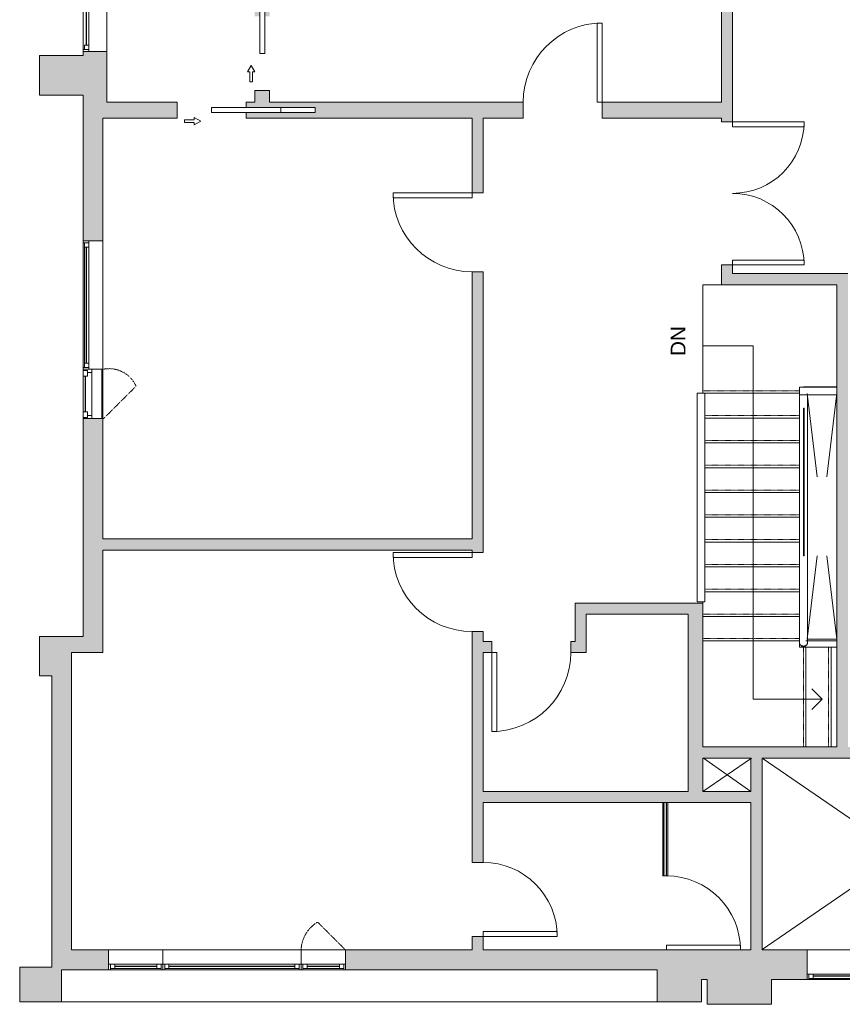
# Model space of a CAD drawing. Header units: inches. Extents: x 271 to 873, y -41 to 635.
# Tile 1 of 3: x 271 to 604, y -41 to 358. Entities that reach past the tile are written whole.
import ezdxf

# ---------------------------------------------------------------- set-up
doc = ezdxf.new("R2010")
doc.units = ezdxf.units.IN
doc.header["$MEASUREMENT"] = 0
for name, pattern in [('Dash', [0.23622, 0.11811, -0.11811]), ('Hidden 3_32_', [0.140625, 0.09375, -0.046875]), ('Overhead', [0.15625, 0.09375, -0.0625])]:
    doc.linetypes.add(name, pattern=pattern)
for name, color, linetype, lineweight in [('A-AREA', 32, 'Dash', 9), ('A-DETL', 90, 'Continuous', 9), ('A-DOOR', 31, 'Continuous', 9), ('A-FLOR', 192, 'Continuous', 9), ('A-FLOR-HRAL', 11, 'Continuous', 9), ('A-GENM', 13, 'Continuous', 9), ('A-GLAZ', 151, 'Continuous', 9), ('A-WALL', 90, 'Continuous', 9), ('A-WALL-PATT', 111, 'Continuous', 9), ('G-ANNO-TEXT', 231, 'Continuous', 9), ('S-STRS', 90, 'Continuous', 9)]:
    doc.layers.add(name, color=color, linetype=linetype, lineweight=lineweight)
doc.styles.add('Arial', font='arial.ttf', dxfattribs={"height": 6})

# ---------------------------------------------------------------- blocks, each defined once
blk = doc.blocks.new('Top Rail Type - Top Rail_Internal_-5574271-2nd Floor')
at = {"layer": 'A-FLOR-HRAL'}
for p, q in [((545.08, 206.23), (545.08, 121.7)), ((548.23, 121.7), (548.23, 206.23))]:
    blk.add_line(p, q, dxfattribs=at)
at = {"layer": 'A-FLOR-HRAL', "flags": 128}
for points in [[(545.08, 206.23), (545.11, 206.23), (545.21, 206.23), (545.38, 206.23), (545.6, 206.23), (545.86, 206.23), (546.17, 206.23), (546.49, 206.23), (546.82, 206.23), (547.14, 206.23), (547.44, 206.23), (547.71, 206.23), (547.93, 206.23), (548.09, 206.23), (548.19, 206.23), (548.23, 206.23)], [(548.23, 121.7), (548.19, 121.7), (548.09, 121.7), (547.93, 121.7), (547.71, 121.7), (547.44, 121.7), (547.14, 121.7), (546.82, 121.7), (546.49, 121.7), (546.17, 121.7), (545.86, 121.7), (545.6, 121.7), (545.38, 121.7), (545.21, 121.7), (545.11, 121.7), (545.08, 121.7)]]:
    blk.add_lwpolyline(points, dxfattribs=at)
blk = doc.blocks.new('Top Rail Type - Top Rail_Internal_-V1-2nd Floor')
at = {"layer": 'A-FLOR-HRAL'}
for p, q in [((545.05, 121.7), (545.05, 206.23)), ((548.19, 206.23), (548.25, 206.23)), ((548.25, 121.7), (548.25, 206.23)), ((548.19, 121.7), (548.25, 121.7))]:
    blk.add_line(p, q, dxfattribs=at)
blk = doc.blocks.new('Planitar-Fixed - Default 1-5620566-2nd Floor')
at = {"layer": 'A-GLAZ', "lineweight": 18}
for p, q in [((-28.5, 5.26), (-27.75, 5.26)), ((-27.75, 5.26), (-27.75, 3.03)), ((-27.75, 4.76), (-26.02, 4.76)), ((-26.02, 4.76), (-26.02, 3.03)), ((26.02, 4.76), (26.02, 3.03)), ((27.75, 4.76), (26.02, 4.76)), ((27.75, 5.26), (27.75, 3.03)), ((28.46, 5.26), (27.75, 5.26)), ((-27.75, 3.03), (-26.02, 3.03)), ((26.02, 3.03), (27.75, 3.03)), ((-28.5, -4.24), (-27.24, -4.24)), ((28.5, -4.24), (27.24, -4.24))]:
    blk.add_line(p, q, dxfattribs=at)
at = {"layer": 'A-GLAZ'}
for p, q in [((-28.5, 5.26), (28.5, 5.26)), ((-28.5, 5.26), (-28.5, 3.03)), ((28.5, 3.03), (28.5, 5.26)), ((28.5, 3.03), (-28.5, 3.03)), ((-28.5, 3.03), (-28.5, -4.24)), ((28.5, 3.03), (-28.5, 3.03)), ((-28.5, 3.03), (28.5, 3.03)), ((-28.5, 3.03), (-28.5, -4.24)), ((28.5, -4.24), (28.5, 3.03)), ((28.5, -4.24), (28.5, 3.03)), ((-28.5, -4.24), (28.5, -4.24)), ((28.5, -4.24), (-28.5, -4.24))]:
    blk.add_line(p, q, dxfattribs=at)
at = {"layer": 'A-GLAZ', "lineweight": 25}
blk.add_line((-26.02, 3.9), (26.02, 3.9), dxfattribs=at)
blk = doc.blocks.new('Planitar-Fixed - Default 1-5591367-2nd Floor')
at = {"layer": 'A-GLAZ', "lineweight": 18}
for p, q in [((-26, 4.51), (-25.25, 4.51)), ((-25.25, 4.51), (-26, 4.51)), ((-25.25, 4.51), (-25.25, 2.28)), ((-25.25, 2.28), (-25.25, 4.51)), ((-25.25, 4.01), (-23.52, 4.01)), ((-23.52, 4.01), (-25.25, 4.01)), ((-25.25, 4.01), (-25.25, 2.28)), ((-23.52, 4.01), (-23.52, 2.28)), ((-23.52, 2.28), (-23.52, 4.01)), ((23.52, 4.01), (23.52, 2.28)), ((25.25, 4.01), (23.52, 4.01)), ((25.25, 4.01), (23.52, 4.01)), ((23.52, 4.01), (23.52, 2.28)), ((25.25, 4.51), (25.25, 2.28)), ((25.96, 4.51), (25.25, 4.51)), ((26, 4.51), (25.25, 4.51)), ((25.25, 4.51), (25.25, 2.28)), ((25.25, 2.28), (25.25, 4.01)), ((-25.25, 2.28), (-23.52, 2.28)), ((23.52, 2.28), (25.25, 2.28)), ((-26, -3.49), (-24.74, -3.49)), ((26, -3.49), (24.74, -3.49))]:
    blk.add_line(p, q, dxfattribs=at)
at = {"layer": 'A-GLAZ'}
for p, q in [((-25.25, 4.51), (25.25, 4.51)), ((-23.52, 4.01), (23.52, 4.01)), ((26, 2.28), (-26, 2.28)), ((-26, 2.28), (-26, -3.49)), ((26, -3.49), (26, 2.28)), ((-26, -3.49), (26, -3.49))]:
    blk.add_line(p, q, dxfattribs=at)
at = {"layer": 'A-GLAZ', "lineweight": 25}
blk.add_line((-23.52, 3.15), (23.52, 3.15), dxfattribs=at)
blk = doc.blocks.new('Planitar-Casement-Single_Left - Default 1-5591368-2nd Floor')
at = {"layer": 'A-GLAZ'}
for p, q in [((10, 4), (-10, 4)), ((7.25, 3.5), (-7.25, 3.5)), ((-8.75, -0.5), (8.75, -0.5)), ((-10, -4), (10, -4)), ((7.25, -4), (-7.25, -4))]:
    blk.add_line(p, q, dxfattribs=at)
at = {"layer": 'A-GLAZ', "lineweight": 18}
for p, q in [((-10, -4), (-10, 4)), ((10, -4), (10, 4)), ((-7.25, 3.5), (-10, 3.5)), ((7.25, 3.5), (10, 3.5)), ((-8.75, -0.5), (-10, -0.5)), ((-9.5, -4), (-9.5, -2.25)), ((-9.5, -2.25), (-8.75, -2.25)), ((-8.75, -2.25), (-8.75, -0.5)), ((-7.25, -2.25), (-8.75, -2.25)), ((-7.25, -4), (-7.25, -2.25)), ((7.25, -2.25), (8.75, -2.25)), ((7.25, -4), (7.25, -2.25)), ((10, -0.5), (8.75, -0.5)), ((8.75, -2.25), (8.75, -0.5)), ((9.5, -2.25), (8.75, -2.25)), ((9.5, -4), (9.5, -2.25)), ((-7.25, -4), (-10, -4)), ((7.25, -4), (10, -4))]:
    blk.add_line(p, q, dxfattribs=at)
at = {"layer": 'A-GLAZ', "lineweight": 25}
blk.add_line((7.25, -3.125), (-7.25, -3.125), dxfattribs=at)
blk = doc.blocks.new('Planitar-Fixed - Default 1-5637124-2nd Floor')
at = {"layer": 'A-GLAZ', "lineweight": 18}
for p, q in [((-9, 4.51), (-8.25, 4.51)), ((-8.25, 4.51), (-9, 4.51)), ((-8.25, 4.51), (-8.25, 2.28)), ((-8.25, 2.28), (-8.25, 4.51)), ((-8.25, 4.01), (-6.52, 4.01)), ((-6.52, 4.01), (-8.25, 4.01)), ((-8.25, 4.01), (-8.25, 2.28)), ((-6.52, 4.01), (-6.52, 2.28)), ((-6.52, 2.28), (-6.52, 4.01)), ((6.52, 4.01), (6.52, 2.28)), ((8.25, 4.01), (6.52, 4.01)), ((8.25, 4.01), (6.52, 4.01)), ((6.52, 4.01), (6.52, 2.28)), ((8.25, 4.51), (8.25, 2.28)), ((8.96, 4.51), (8.25, 4.51)), ((9, 4.51), (8.25, 4.51)), ((8.25, 4.51), (8.25, 2.28)), ((8.25, 2.28), (8.25, 4.01)), ((9, 2.28), (9, 4.51)), ((-8.25, 2.28), (-6.52, 2.28)), ((6.52, 2.28), (8.25, 2.28)), ((-9, -3.49), (-7.74, -3.49)), ((9, -3.49), (7.74, -3.49))]:
    blk.add_line(p, q, dxfattribs=at)
at = {"layer": 'A-GLAZ'}
for p, q in [((-8.25, 4.51), (8.25, 4.51)), ((-6.52, 4.01), (6.52, 4.01)), ((9, 2.28), (-9, 2.28)), ((-9, 2.28), (-9, -3.49)), ((9, -3.49), (9, 2.28)), ((-9, -3.49), (9, -3.49))]:
    blk.add_line(p, q, dxfattribs=at)
at = {"layer": 'A-GLAZ', "lineweight": 25}
blk.add_line((-6.52, 3.15), (6.52, 3.15), dxfattribs=at)
blk = doc.blocks.new('Railing - 800mm-V2-2nd Floor')
at = {"layer": 'A-FLOR-HRAL'}
for p, q in [((-0.26, -15.75), (-0.26, 15.75)), ((-0.07, 15.75), (-0.26, 15.75)), ((-0.07, 15.75), (-0.07, -15.75))]:
    blk.add_line(p, q, dxfattribs=at)
blk = doc.blocks.new('Railing - 800mm-V3-2nd Floor')
at = {"layer": 'A-FLOR-HRAL'}
h = blk.add_hatch(dxfattribs=at)
h.set_pattern_fill('FP_1', color=256, style=0, pattern_type=2)
h.set_pattern_definition([(239.347, (588.16, 195.5), (41.731, -105.62), [45.472, -27.283, 45.472, -27.283, -57.841]), (239.347, (588.16, 195.5), (41.731, -105.62), [-145.512, 0.667, -57.174]), (239.347, (588.16, 195.5), (41.731, -105.62), [0.667, -144.845, 18.189, -39.652]), (239.347, (590.75, 193.32), (41.731, -105.62), [36.378, -45.472, 27.283, -27.283, -66.935]), (239.347, (590.75, 193.32), (41.731, -105.62), [-136.417, 0.667, -66.269]), (239.347, (590.75, 193.32), (41.731, -105.62), [0.667, -135.75, 31.831, -35.105]), (239.347, (590.75, 186.76), (41.731, -105.62), [27.283, -54.567, 18.189, -27.283, -76.03]), (239.347, (590.75, 186.76), (41.731, -105.62), [-127.323, 0.667, -75.363]), (239.347, (590.75, 186.76), (41.731, -105.62), [0.667, -126.656, 40.925, -35.105]), (239.347, (582.98, 193.32), (41.731, -105.62), [27.283, -54.567, 22.736, -98.766]), (239.347, (575.2, 186.76), (41.731, -105.62), [13.642, -68.209, 9.094, -112.408]), (239.347, (588.16, 175.82), (41.731, -105.62), [9.094, -68.209, 9.094, -36.378, -80.577]), (239.347, (588.16, 175.82), (41.731, -105.62), [-122.776, 0.667, -79.91]), (239.347, (588.16, 175.82), (41.731, -105.62), [0.667, -122.109, 22.736, -57.841]), (239.347, (541.5, 182.38), (41.731, -105.62), [45.472, -68.209, 54.567, -36.014]), (239.347, (541.5, 188.94), (41.731, -105.62), [63.661, -45.472, 68.209, -26.92]), (239.347, (536.32, 186.76), (41.731, -105.62), [72.756, -36.378, 54.567, -39.652]), (239.347, (528.54, 180.2), (41.731, -105.62), [45.472, -63.661, 36.378, -57.841]), (239.347, (536.32, 167.075), (41.731, -105.62), [22.736, -90.945, 27.283, -62.388]), (239.347, (520.77, 173.635), (41.731, -105.62), [18.189, -90.945, 18.189, -76.03])])
h.paths.add_polyline_path([(-0.07, 15.75), (-0.26, 15.75), (-0.26, -12.8), (-0.07, -12.51), (-0.07, 14.79)], flags=0)
for p, q in [((-0.26, -12.79), (-0.26, 15.75)), ((-0.07, 15.75), (-0.26, 15.75)), ((-0.07, 15.75), (-0.07, -12.57))]:
    blk.add_line(p, q, dxfattribs=at)
blk = doc.blocks.new('Railing - Railing-5574551-2nd Floor')
at = {"rotation": 180}
for name, p in [('Railing - 800mm-V3-2nd Floor', (588.16, 187.57)), ('Railing - 800mm-V2-2nd Floor', (588.16, 156.08))]:
    blk.add_blockref(name, p, dxfattribs=at)
blk = doc.blocks.new('Top Rail Type - Top Rail_Internal_-5574557-2nd Floor')
at = {"layer": 'A-FLOR-HRAL'}
for p, q in [((601.66, 208.75), (586.58, 208.75)), ((586.58, 205.6), (601.66, 205.6)), ((586.61, 205.58), (586.61, 104.97)), ((589.76, 104.97), (589.76, 205.58)), ((601.66, 106.55), (589.76, 106.55)), ((588.18, 103.4), (601.66, 103.4))]:
    blk.add_line(p, q, dxfattribs=at)
at = {"layer": 'A-FLOR-HRAL', "flags": 128}
for points in [[(586.58, 207.18), (586.58, 207.53), (586.58, 207.86), (586.58, 208.16), (586.58, 208.41), (586.58, 208.6), (586.58, 208.71), (586.58, 208.75)], [(586.58, 205.6), (586.58, 205.64), (586.58, 205.76), (586.58, 205.95), (586.58, 206.19), (586.58, 206.49), (586.58, 206.83), (586.58, 207.18)]]:
    blk.add_lwpolyline(points, dxfattribs=at)
at = {"layer": 'A-FLOR-HRAL'}
for points, knots in [([(586.61, 205.58), (586.61, 205.58), (586.64, 205.58), (586.75, 205.58), (586.94, 205.58), (587.24, 205.58), (587.58, 205.58), (587.92, 205.58), (588.09, 205.58), (588.18, 205.58)], [0, 0, 0, 0, 0.142857, 0.285714, 0.428571, 0.571429, 0.785714, 0.892857, 1, 1, 1, 1]), ([(588.18, 205.58), (588.3, 205.58), (588.54, 205.58), (588.87, 205.58), (589.17, 205.58), (589.47, 205.58), (589.62, 205.58), (589.68, 205.58), (589.68, 205.58)], [0, 0, 0, 0, 0.1428571, 0.2857143, 0.4285714, 0.5714286, 0.7857143, 0.7995523, 0.7995523, 0.7995523, 0.7995523]), ([(588.18, 103.79), (588.06, 103.79), (587.83, 103.81), (587.49, 103.9), (587.19, 104.04), (586.9, 104.26), (586.71, 104.52), (586.62, 104.78), (586.61, 104.91), (586.61, 104.97)], [0, 0, 0, 0, 0.142857, 0.285714, 0.428571, 0.571429, 0.785714, 0.892857, 1, 1, 1, 1]), ([(587.26, 103.99), (587.32, 103.9), (587.47, 103.69), (587.73, 103.5), (587.98, 103.41), (588.12, 103.4), (588.18, 103.4)], [0.4285714, 0.4285714, 0.4285714, 0.4285714, 0.5714286, 0.7857143, 0.8928571, 1, 1, 1, 1]), ([(589.76, 104.97), (589.76, 104.88), (589.73, 104.71), (589.61, 104.46), (589.43, 104.23), (589.13, 104.01), (588.79, 103.87), (588.45, 103.8), (588.27, 103.79), (588.18, 103.79)], [0, 0, 0, 0, 0.142857, 0.285714, 0.428571, 0.571429, 0.785714, 0.892857, 1, 1, 1, 1])]:
    blk.add_open_spline(points, degree=3, knots=knots, dxfattribs=at)
blk.add_open_spline([(588.18, 103.4), (588.27, 103.4), (588.45, 103.43), (588.7, 103.54), (588.93, 103.73), (589.05, 103.9), (589.11, 103.99)], degree=3, dxfattribs=at)
blk = doc.blocks.new('Top Rail Type - Top Rail_Internal_-V4-2nd Floor')
at = {"layer": 'A-FLOR-HRAL'}
for p, q in [((588.18, 208.78), (588.18, 208.73)), ((588.18, 208.78), (601.66, 208.78)), ((586.58, 103.38), (586.58, 205.6)), ((589.7, 205.58), (601.66, 205.58)), ((589.78, 106.57), (589.78, 205.58)), ((601.66, 106.57), (589.78, 106.57)), ((601.66, 103.38), (586.58, 103.38))]:
    blk.add_line(p, q, dxfattribs=at)
blk = doc.blocks.new('Planitar-Fixed - Default 1-5637123-2nd Floor')
at = {"layer": 'A-GLAZ', "lineweight": 18}
for p, q in [((-11, 4.51), (-10.25, 4.51)), ((-10.25, 4.51), (-11, 4.51)), ((-11, 4.51), (-11, 2.28)), ((-10.25, 4.51), (-10.25, 2.28)), ((-10.25, 2.28), (-10.25, 4.51)), ((-10.25, 4.01), (-8.52, 4.01)), ((-8.52, 4.01), (-10.25, 4.01)), ((-10.25, 4.01), (-10.25, 2.28)), ((-8.52, 4.01), (-8.52, 2.28)), ((-8.52, 2.28), (-8.52, 4.01)), ((8.52, 4.01), (8.52, 2.28)), ((10.25, 4.01), (8.52, 4.01)), ((10.25, 4.01), (8.52, 4.01)), ((8.52, 4.01), (8.52, 2.28)), ((10.25, 4.51), (10.25, 2.28)), ((10.96, 4.51), (10.25, 4.51)), ((11, 4.51), (10.25, 4.51)), ((10.25, 4.51), (10.25, 2.28)), ((10.25, 2.28), (10.25, 4.01)), ((-10.25, 2.28), (-8.52, 2.28)), ((8.52, 2.28), (10.25, 2.28)), ((-11, -3.49), (-9.74, -3.49)), ((11, -3.49), (9.74, -3.49))]:
    blk.add_line(p, q, dxfattribs=at)
at = {"layer": 'A-GLAZ'}
for p, q in [((-10.25, 4.51), (10.25, 4.51)), ((-8.52, 4.01), (8.52, 4.01)), ((11, 2.28), (-11, 2.28)), ((-11, 2.28), (-11, -3.49)), ((11, -3.49), (11, 2.28)), ((-11, -3.49), (11, -3.49))]:
    blk.add_line(p, q, dxfattribs=at)
at = {"layer": 'A-GLAZ', "lineweight": 25}
blk.add_line((-8.52, 3.15), (8.52, 3.15), dxfattribs=at)
blk = doc.blocks.new('Planitar-Fixed - Default 1-6027350-2nd Floor')
at = {"layer": 'A-GLAZ', "lineweight": 18}
for p, q in [((-28, 4.51), (-27.25, 4.51)), ((-27.25, 4.51), (-28, 4.51)), ((-28, 4.51), (-28, 2.28)), ((-27.25, 4.51), (-27.25, 2.28)), ((-27.25, 2.28), (-27.25, 4.51)), ((-27.25, 4.01), (-25.52, 4.01)), ((-25.52, 4.01), (-27.25, 4.01)), ((-27.25, 4.01), (-27.25, 2.28)), ((-25.52, 4.01), (-25.52, 2.28)), ((-25.52, 2.28), (-25.52, 4.01)), ((25.52, 4.01), (25.52, 2.28)), ((27.25, 4.01), (25.52, 4.01)), ((27.25, 4.01), (25.52, 4.01)), ((25.52, 4.01), (25.52, 2.28)), ((27.25, 4.51), (27.25, 2.28)), ((27.96, 4.51), (27.25, 4.51)), ((28, 4.51), (27.25, 4.51)), ((27.25, 4.51), (27.25, 2.28)), ((27.25, 2.28), (27.25, 4.01)), ((28, 2.28), (28, 4.51)), ((-27.25, 2.28), (-25.52, 2.28)), ((25.52, 2.28), (27.25, 2.28)), ((-28, -3.49), (-26.74, -3.49)), ((28, -3.49), (26.74, -3.49))]:
    blk.add_line(p, q, dxfattribs=at)
at = {"layer": 'A-GLAZ'}
for p, q in [((-27.25, 4.51), (27.25, 4.51)), ((-25.52, 4.01), (25.52, 4.01)), ((28, 2.28), (-28, 2.28)), ((-28, 2.28), (-28, -3.49)), ((28, -3.49), (28, 2.28)), ((-28, -3.49), (28, -3.49))]:
    blk.add_line(p, q, dxfattribs=at)
at = {"layer": 'A-GLAZ', "lineweight": 25}
blk.add_line((-25.52, 3.15), (25.52, 3.15), dxfattribs=at)
blk = doc.blocks.new('Planitar-Fixed - Default 1-5622601-2nd Floor')
at = {"layer": 'A-GLAZ', "lineweight": 18}
for p, q in [((-36.75, 6.51), (-36, 6.51)), ((-36, 6.51), (-36.75, 6.51)), ((-36, 6.51), (-36, 4.28)), ((-36, 4.28), (-36, 6.51)), ((-36, 6.01), (-34.27, 6.01)), ((-34.27, 6.01), (-36, 6.01)), ((-36, 6.01), (-36, 4.28)), ((-36, 4.28), (-34.27, 4.28)), ((-34.27, 6.01), (-34.27, 4.28)), ((-34.27, 4.28), (-34.27, 6.01)), ((34.27, 6.01), (34.27, 4.28)), ((36, 6.01), (34.27, 6.01)), ((36, 6.01), (34.27, 6.01)), ((34.27, 6.01), (34.27, 4.28)), ((34.27, 4.28), (36, 4.28)), ((36, 6.51), (36, 4.28)), ((36.71, 6.51), (36, 6.51)), ((36.75, 6.51), (36, 6.51)), ((36, 6.51), (36, 4.28)), ((36, 4.28), (36, 6.01)), ((-36.75, -5.49), (-35.49, -5.49)), ((36.75, -5.49), (35.49, -5.49))]:
    blk.add_line(p, q, dxfattribs=at)
at = {"layer": 'A-GLAZ'}
for p, q in [((36.75, 4.28), (-36.75, 4.28)), ((-36.75, 4.28), (-36.75, -5.49)), ((-36, 6.51), (36, 6.51)), ((-34.27, 6.01), (34.27, 6.01)), ((36.75, -5.49), (36.75, 4.28)), ((-36.75, -5.49), (36.75, -5.49))]:
    blk.add_line(p, q, dxfattribs=at)
at = {"layer": 'A-GLAZ', "lineweight": 25}
blk.add_line((-34.27, 5.15), (34.27, 5.15), dxfattribs=at)
blk = doc.blocks.new('Planitar - Pocket Door_Swapper - 2_-4_ x 9_-0_-6028479-2nd Floor')
at = {"layer": 'A-DOOR'}
for p, q in [((0, -1), (0, 1)), ((0, 1), (28, 1)), ((28, 1), (42, 1)), ((28, -1), (28, 1)), ((28, 1), (28, -1)), ((42, 1), (42, -1)), ((-7, -3), (-4.4, -4.5)), ((-7, -4), (-7, -3)), ((28, -1), (0, -1)), ((42, -1), (28, -1)), ((-11, -4), (-7, -4)), ((-11, -5), (-11, -4)), ((-7, -5), (-11, -5)), ((-4.4, -4.5), (-7, -6)), ((-7, -6), (-7, -5))]:
    blk.add_line(p, q, dxfattribs=at)
blk = doc.blocks.new('Planitar - Pocket Door_Swapper - 2_-6_ x 9_-0_-5989618-2nd Floor')
at = {"layer": 'A-DOOR'}
for p, q in [((-7.5, 5), (-11.5, 5)), ((-11.5, 5), (-11.5, 4)), ((-11.5, 4), (-7.5, 4)), ((-7.5, 6), (-7.5, 5)), ((-4.9, 4.5), (-7.5, 6)), ((-7.5, 3), (-4.9, 4.5)), ((-7.5, 4), (-7.5, 3)), ((30, 1), (0, 1)), ((0, 1), (0, -1)), ((45, 1), (30, 1)), ((30, 1), (30, -1)), ((30, -1), (30, 1)), ((45, -1), (45, 1)), ((0, -1), (30, -1)), ((30, -1), (45, -1))]:
    blk.add_line(p, q, dxfattribs=at)
blk = doc.blocks.new('Planitar - Single Door_Swapper - 9_0_ x 2_8_-5960853-2nd Floor')
at = {"layer": 'A-GENM'}
for p, q in [((16, 34.25), (14, 34.25)), ((14, 34.25), (14, 2.25)), ((16, 2.25), (16, 34.25)), ((14, 2.25), (16, 2.25))]:
    blk.add_line(p, q, dxfattribs=at)
blk.add_arc((16, 2.25), 32, 90, 180, dxfattribs=at)
blk = doc.blocks.new('Planitar - Single Door_Swapper - 9_0_ x 2_6_-5961521-2nd Floor')
at = {"layer": 'A-GENM'}
for p, q in [((15, 32.25), (13, 32.25)), ((13, 32.25), (13, 2.25)), ((15, 2.25), (15, 32.25)), ((13, 2.25), (15, 2.25))]:
    blk.add_line(p, q, dxfattribs=at)
blk.add_arc((15, 2.25), 30, 90, 180, dxfattribs=at)
blk = doc.blocks.new('Planitar - Single Door_Swapper - 9_0_ x 2_8_-5961513-2nd Floor')
at = {"layer": 'A-GENM'}
for p, q in [((16, 35.25), (14, 35.25)), ((14, 35.25), (14, 3.25)), ((16, 3.25), (16, 35.25)), ((14, 3.25), (16, 3.25))]:
    blk.add_line(p, q, dxfattribs=at)
blk.add_arc((16, 3.25), 32, 90, 180, dxfattribs=at)
blk = doc.blocks.new('Planitar -Double Door_Swapper - 9_-0_ x 4_-10_-5961928-2nd Floor')
at = {"layer": 'A-GENM'}
for p, q in [((-53, 31.25), (-51, 31.25)), ((-53, 2.25), (-53, 31.25)), ((-51, 31.25), (-51, 2.25)), ((5, 31.25), (3, 31.25)), ((3, 31.25), (3, 2.25)), ((5, 2.25), (5, 31.25)), ((-51, 2.25), (-53, 2.25)), ((3, 2.25), (5, 2.25))]:
    blk.add_line(p, q, dxfattribs=at)
for centre, start, end in [((-53, 2.25), 360, 90), ((5, 2.25), 90, 180)]:
    blk.add_arc(centre, 29, start, end, dxfattribs=at)
blk = doc.blocks.new('Planitar - Single Door_Swapper - 9_0_ x 2_6_-5961610-2nd Floor')
at = {"layer": 'A-GENM'}
for p, q in [((15, 30.5), (13, 30.5)), ((13, 30.5), (13, 0.5)), ((13, 0.5), (15, 0.5))]:
    blk.add_line(p, q, dxfattribs=at)
blk.add_arc((15, 0.5), 30, 90, 180, dxfattribs=at)

msp = doc.modelspace()

# ---------------------------------------------------------------- hatches: boundary and pattern name
at = {"layer": 'A-WALL-PATT'}
h = msp.add_hatch(color=9, dxfattribs=at)
h.paths.add_polyline_path([(305.91, 324.2), (305.91, 344.7), (296.41, 344.7), (296.41, 343.04), (296.66, 343.04), (296.66, 327.04), (296.41, 327.04), (296.41, 324.2)], flags=0)
h.paths.add_polyline_path([(296.41, 401.7), (305.91, 401.7), (305.91, 484.2), (296.41, 484.2), (296.41, 481.09)], flags=0)
h = msp.add_hatch(color=9, dxfattribs=at)
h.paths.add_polyline_path([(365.91, 324.2), (371.91, 324.2), (371.91, 328.91), (365.91, 328.91)], flags=0)
h.paths.add_polyline_path([(369.91, 358.91), (371.91, 358.91), (371.91, 484.2), (365.91, 484.2), (365.91, 358.91), (367.91, 358.91), (367.91, 388.91), (369.91, 388.91), (369.91, 373.91)], flags=0)
h = msp.add_hatch(color=9, dxfattribs=at)
h.paths.add_polyline_path([(554.91, 254.7), (559.41, 254.7), (559.41, 258.2), (554.91, 258.2)], flags=0)
h.paths.add_polyline_path([(554.91, 316.2), (559.41, 316.2), (559.41, 465.95), (554.91, 465.95), (554.91, 317.7)], flags=0)
for points in [[(296.66, 327.04), (296.66, 343.04), (278.66, 343.04), (278.66, 327.04)], [(601.66, 250.2), (601.66, 254.7), (554.91, 254.7), (554.91, 250.2), (572.04, 250.2)], [(601.66, 62.95), (606.16, 62.95), (606.16, 254.7), (601.66, 254.7), (601.66, 81.75)], [(453.91, 142.7), (453.91, 147.2), (304.41, 147.2), (304.41, 142.7), (406.28, 142.7)], [(541.4, 116.7), (541.4, 121.2), (495.66, 121.2), (495.66, 116.7), (530.6, 116.7)], [(547.4, 44.95), (547.4, 121.2), (541.4, 121.2), (541.4, 44.95)], [(500.16, 101.2), (500.16, 116.7), (495.66, 116.7), (495.66, 101.2)], [(287.66, 91.7), (287.66, 107.7), (278.66, 107.7), (278.66, 91.7)], [(291.66, 101.2), (304.41, 101.2), (304.41, 107.7), (287.66, 107.7), (287.66, 104.45), (291.66, 104.45)], [(287.66, -26.3), (287.66, -19.3), (291.66, -19.3), (291.66, 104.45), (287.66, 104.45), (287.66, 91.7), (283.66, 91.7), (283.66, -26.3)], [(689.41, 58.45), (689.41, 62.95), (547.4, 62.95), (547.4, 58.45), (684.91, 58.45)], [(571.41, 44.95), (571.41, 58.45), (566.91, 58.45), (566.91, 44.95)], [(566.91, 40.45), (571.41, 40.45), (571.41, 44.95), (458.41, 44.95), (458.41, 40.45), (532.66, 40.45)], [(532.66, 10.7), (532.66, 40.45), (531.66, 40.45), (531.66, 10.7)], [(571.41, -19.3), (571.41, 40.45), (566.91, 40.45), (566.91, -19.3)]]:
    msp.add_hatch(color=9, dxfattribs=at).paths.add_polyline_path(points, flags=0)
h = msp.add_hatch(color=9, dxfattribs=at)
h.paths.add_polyline_path([(554.91, 317.7), (554.91, 324.2), (506.66, 324.2), (506.66, 317.7)], flags=0)
h.paths.add_polyline_path([(474.66, 317.7), (474.66, 324.2), (362.41, 324.2), (362.41, 321.95), (390.41, 321.95), (390.41, 319.95), (362.41, 319.95), (362.41, 317.7), (458.41, 317.7)], flags=0)
h.paths.add_polyline_path([(334.41, 317.7), (334.41, 324.2), (296.41, 324.2), (296.41, 317.7)], flags=0)
h = msp.add_hatch(color=9, dxfattribs=at)
h.paths.add_polyline_path([(304.41, 107.7), (304.41, 195.95), (296.41, 195.95), (296.41, 107.7)], flags=0)
h.paths.add_polyline_path([(298.64, 267.95), (304.41, 267.95), (304.41, 317.7), (296.41, 317.7), (296.41, 267.95)], flags=0)
h = msp.add_hatch(color=9, dxfattribs=at)
h.paths.add_polyline_path([(453.91, 105.7), (458.41, 105.7), (458.41, 109.7), (453.91, 109.7)], flags=0)
h.paths.add_polyline_path([(453.91, 141.7), (458.41, 141.7), (458.41, 255.45), (453.91, 255.45), (453.91, 142.7)], flags=0)
h.paths.add_polyline_path([(458.41, 287.45), (458.41, 317.7), (453.91, 317.7), (453.91, 287.45)], flags=0)
h = msp.add_hatch(color=9, dxfattribs=at)
h.paths.add_polyline_path([(458.41, 101.2), (461.91, 101.2), (461.91, 105.7), (453.91, 105.7), (453.91, 101.2)], flags=0)
h.paths.add_polyline_path([(495.66, 101.2), (495.66, 105.7), (493.91, 105.7), (493.91, 101.2)], flags=0)
h = msp.add_hatch(color=9, dxfattribs=at)
h.paths.add_polyline_path([(458.41, -19.3), (458.41, -13.8), (453.91, -13.8), (453.91, -19.3)], flags=0)
h.paths.add_polyline_path([(458.41, 16.2), (458.41, 101.2), (453.91, 101.2), (453.91, 16.2)], flags=0)
h = msp.add_hatch(color=9, dxfattribs=at)
h.paths.add_polyline_path([(546.91, -27.3), (546.91, -19.3), (402.67, -19.3), (402.67, -27.3), (406.28, -27.3)], flags=0)
h.paths.add_polyline_path([(306.67, -27.3), (306.67, -19.3), (287.66, -19.3), (287.66, -27.3)], flags=0)
h = msp.add_hatch(color=9, dxfattribs=at)
h.paths.add_polyline_path([(684.91, -31.3), (684.91, -19.3), (663.16, -19.3), (663.16, -31.3)], flags=0)
h.paths.add_polyline_path([(589.66, -31.3), (589.66, -19.3), (546.91, -19.3), (546.91, -31.3), (572.04, -31.3)], flags=0)
h = msp.add_hatch(color=9, dxfattribs=at)
h.paths.add_polyline_path([(546.91, -40.3), (546.91, -27.3), (528.91, -27.3), (528.91, -40.3)], flags=0)
h.paths.add_polyline_path([(287.66, -40.3), (287.66, -26.3), (270.67, -26.3), (270.67, -40.3)], flags=0)
h = msp.add_hatch(color=9, dxfattribs=at)
h.paths.add_polyline_path([(703.16, -41.3), (703.16, -31.3), (677.16, -31.3), (677.16, -41.3)], flags=0)
h.paths.add_polyline_path([(575.16, -41.3), (575.16, -31.3), (549.16, -31.3), (549.16, -41.3), (572.04, -41.3)], flags=0)

# ---------------------------------------------------------------- linework, layer by layer
at = {"layer": 'A-AREA'}
for p, q in [((547.42, 250.2), (554.91, 250.2)), ((589.16, 105.95), (601.66, 105.95))]:
    msp.add_line(p, q, dxfattribs=at)
at = {"layer": 'A-DETL'}
for p, q in [((547.41, 225.45), (567.75, 225.45)), ((567.75, 225.45), (567.75, 82.31)), ((593.73, 172.31), (589.7, 206.07)), ((601.66, 206.2), (597.63, 172.44)), ((589.7, 106.57), (593.73, 140.33)), ((601.66, 106.57), (597.62, 140.33)), ((595.75, 82.31), (591.5, 86.55)), ((567.75, 82.31), (595.75, 82.31)), ((595.75, 82.31), (591.5, 78.06)), ((547.4, 44.95), (567.16, 58.45)), ((566.91, 44.95), (547.61, 58.45)), ((571.82, 58.17), (611.42, 31.04)), ((611.04, 7.98), (571.41, -19.1))]:
    msp.add_line(p, q, dxfattribs=at)
at = {"layer": 'A-DETL', "linetype": 'Hidden 3_32_'}
for p, q in [((304.66, 195.95), (317.83, 209.12)), ((402.67, -19.3), (391.35, -7.99))]:
    msp.add_line(p, q, dxfattribs=at)
for centre, radius, start, end in [((306.84, 204.13), 12.06, 24.4167, 101.6455), ((398.31, -19.73), 13.65, 120.6416, 178.193)]:
    msp.add_arc(centre, radius, start, end, dxfattribs=at)
at = {"layer": 'A-FLOR'}
for p, q in [((547.4, 206.23), (547.4, 250.2)), ((547.4, 250.2), (554.91, 250.2)), ((547.4, 121.2), (547.4, 121.7))]:
    msp.add_line(p, q, dxfattribs=at)
at = {"layer": 'A-WALL'}
for p, q in [((559.41, 316.2), (559.41, 465.95)), ((554.91, 461.45), (554.91, 324.2)), ((278.66, 343.04), (278.66, 327.04)), ((296.41, 343.04), (278.66, 343.04)), ((296.41, 344.7), (296.41, 343.04)), ((305.91, 324.2), (305.91, 344.7)), ((365.91, 328.91), (365.91, 324.2)), ((371.91, 328.91), (365.91, 328.91)), ((371.91, 324.2), (371.91, 328.91)), ((278.66, 327.04), (296.41, 327.04)), ((296.41, 327.04), (296.41, 267.95)), ((334.41, 324.2), (305.91, 324.2)), ((334.41, 317.7), (334.41, 324.2)), ((365.91, 324.2), (362.41, 324.2)), ((362.41, 324.2), (362.41, 321.95)), ((474.66, 324.2), (371.91, 324.2)), ((474.66, 317.7), (474.66, 324.2)), ((554.91, 324.2), (506.66, 324.2)), ((506.66, 324.2), (506.66, 317.7)), ((362.41, 319.95), (362.41, 317.7)), ((304.41, 317.7), (334.41, 317.7)), ((304.41, 267.95), (304.41, 317.7)), ((362.41, 317.7), (453.91, 317.7)), ((453.91, 317.7), (453.91, 287.45)), ((458.41, 287.45), (458.41, 317.7)), ((458.41, 317.7), (474.66, 317.7)), ((506.66, 317.7), (554.91, 317.7)), ((554.91, 317.7), (554.91, 316.2)), ((554.91, 316.2), (559.41, 316.2)), ((453.91, 287.45), (458.41, 287.45)), ((296.41, 267.95), (298.64, 267.95)), ((458.41, 255.45), (453.91, 255.45)), ((453.91, 255.45), (453.91, 147.2)), ((458.41, 141.7), (458.41, 255.45)), ((554.91, 258.2), (554.91, 250.2)), ((559.41, 258.2), (554.91, 258.2)), ((559.41, 254.7), (559.41, 258.2)), ((606.16, 254.7), (559.41, 254.7)), ((554.91, 250.2), (601.66, 250.2)), ((601.66, 250.2), (601.66, 62.95)), ((296.41, 195.95), (296.41, 107.7)), ((304.41, 147.2), (304.41, 195.95)), ((453.91, 147.2), (304.41, 147.2)), ((304.41, 142.7), (453.91, 142.7)), ((304.41, 101.2), (304.41, 142.7)), ((453.91, 142.7), (453.91, 141.7)), ((453.91, 141.7), (458.41, 141.7)), ((547.4, 121.2), (495.66, 121.2)), ((495.66, 121.2), (495.66, 105.7)), ((547.4, 62.95), (547.4, 121.2)), ((500.16, 116.7), (541.4, 116.7)), ((500.16, 101.2), (500.16, 116.7)), ((541.4, 116.7), (541.4, 44.95)), ((296.41, 107.7), (278.66, 107.7)), ((278.66, 107.7), (278.66, 91.7)), ((458.41, 109.7), (453.91, 109.7)), ((453.91, 109.7), (453.91, 16.2)), ((458.41, 105.7), (458.41, 109.7)), ((461.91, 105.7), (458.41, 105.7)), ((461.91, 101.2), (461.91, 105.7)), ((495.66, 105.7), (493.91, 105.7)), ((493.91, 105.7), (493.91, 101.2)), ((291.66, 101.2), (304.41, 101.2)), ((291.66, -19.3), (291.66, 101.2)), ((458.41, 101.2), (461.91, 101.2)), ((458.41, 44.95), (458.41, 101.2)), ((493.91, 101.2), (500.16, 101.2)), ((278.66, 91.7), (283.66, 91.7)), ((283.66, 91.7), (283.66, -26.3)), ((601.66, 62.95), (547.4, 62.95)), ((547.4, 44.95), (547.4, 58.45)), ((547.4, 58.45), (566.91, 58.45)), ((566.91, 58.45), (566.91, 44.95)), ((571.41, 58.45), (684.91, 58.45)), ((571.41, -19.3), (571.41, 58.45)), ((541.4, 44.95), (458.41, 44.95)), ((566.91, 44.95), (547.4, 44.95)), ((458.41, 16.2), (458.41, 40.45)), ((458.41, 40.45), (566.91, 40.45)), ((531.16, 10.7), (531.16, 40.45)), ((531.66, 40.45), (531.66, 10.7)), ((532.66, 10.7), (532.66, 40.45)), ((533.16, 40.45), (533.16, 10.7)), ((566.91, 40.45), (566.91, -19.3)), ((453.91, 16.2), (458.41, 16.2)), ((531.16, 10.7), (533.16, 10.7)), ((453.91, -13.8), (453.91, -19.3)), ((458.41, -13.8), (453.91, -13.8)), ((458.41, -19.3), (458.41, -13.8)), ((306.67, -19.3), (291.66, -19.3)), ((453.91, -19.3), (402.67, -19.3)), ((566.91, -19.3), (458.41, -19.3)), ((589.66, -19.3), (571.41, -19.3)), ((283.66, -26.3), (270.67, -26.3)), ((270.67, -26.3), (270.67, -40.3)), ((287.66, -27.3), (306.67, -27.3)), ((287.66, -40.3), (287.66, -27.3)), ((306.67, -27.3), (306.67, -25.07)), ((402.67, -25.07), (402.67, -27.3)), ((402.67, -27.3), (528.91, -27.3)), ((528.91, -27.3), (528.91, -40.3)), ((546.91, -31.3), (549.16, -31.3)), ((546.91, -40.3), (546.91, -31.3)), ((549.16, -31.3), (549.16, -41.3)), ((575.16, -31.3), (589.66, -31.3)), ((575.16, -41.3), (575.16, -31.3)), ((589.66, -31.3), (589.66, -29.07)), ((546.91, -40.3), (270.67, -40.3)), ((549.16, -41.3), (575.16, -41.3))]:
    msp.add_line(p, q, dxfattribs=at)
at = {"layer": 'S-STRS'}
for p, q in [((547.41, 216.16), (547.41, 250.2)), ((547.41, 206.23), (547.41, 216.16)), ((548.25, 206.2), (586.58, 206.2)), ((548.25, 196.18), (586.58, 196.18)), ((548.25, 186.13), (586.58, 186.13)), ((548.25, 176.08), (586.58, 176.08)), ((548.25, 166.03), (586.58, 166.03)), ((548.25, 155.98), (586.58, 155.98)), ((548.25, 145.93), (586.58, 145.93)), ((548.25, 135.88), (586.58, 135.88)), ((548.25, 125.83), (586.58, 125.83)), ((547.41, 115.78), (547.41, 121.7)), ((547.41, 105.95), (547.41, 115.78)), ((547.41, 115.78), (586.58, 115.78)), ((547.41, 62.95), (547.41, 105.95)), ((547.41, 105.95), (586.58, 105.95)), ((589.16, 62.95), (589.16, 103.38)), ((599.33, 62.95), (599.33, 103.38))]:
    msp.add_line(p, q, dxfattribs=at)
at = {"layer": 'S-STRS', "linetype": 'Overhead'}
for p, q in [((547.41, 207.18), (586.58, 207.18)), ((548.25, 197.17), (586.58, 197.17)), ((548.25, 187.12), (586.58, 187.12)), ((548.25, 177.07), (586.58, 177.07)), ((548.25, 167.02), (586.58, 167.02)), ((548.25, 156.97), (586.58, 156.97)), ((548.25, 146.92), (586.58, 146.92)), ((548.25, 136.87), (586.58, 136.87)), ((548.25, 126.82), (586.58, 126.82)), ((547.41, 116.77), (586.58, 116.77)), ((547.41, 106.93), (586.58, 106.93)), ((588.18, 62.95), (588.18, 103.38)), ((598.34, 62.95), (598.34, 103.38))]:
    msp.add_line(p, q, dxfattribs=at)

# ---------------------------------------------------------------- block references
at = {"layer": 'A-DOOR'}
for name, p, rotation in [('Planitar - Pocket Door_Swapper - 2_-6_ x 9_-0_-5989618-2nd Floor', (368.91, 343.91), 89.99999999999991), ('Planitar -Double Door_Swapper - 9_-0_ x 4_-10_-5961928-2nd Floor', (557.16, 263.2), 269.9999999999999), ('Planitar - Single Door_Swapper - 9_0_ x 2_8_-5960853-2nd Floor', (456.16, 271.45), 89.99999999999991), ('Planitar - Single Door_Swapper - 9_0_ x 2_8_-5960853-2nd Floor', (456.16, 125.7), 89.99999999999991), ('Planitar - Single Door_Swapper - 9_0_ x 2_8_-5960853-2nd Floor', (477.91, 103.45), 180), ('Planitar - Single Door_Swapper - 9_0_ x 2_6_-5961521-2nd Floor', (456.16, 1.2), 269.9999999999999), ('Planitar - Single Door_Swapper - 9_0_ x 2_6_-5961610-2nd Floor', (532.16, -4.3), 269.9999999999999)]:
    msp.add_blockref(name, p, dxfattribs=dict(at, rotation=rotation))
for name, p in [('Planitar - Single Door_Swapper - 9_0_ x 2_8_-5961513-2nd Floor', (490.66, 320.95)), ('Planitar - Pocket Door_Swapper - 2_-4_ x 9_-0_-6028479-2nd Floor', (348.41, 320.95))]:
    msp.add_blockref(name, p, dxfattribs=at)
at = {"layer": 'A-FLOR-HRAL'}
for name in ['Top Rail Type - Top Rail_Internal_-V4-2nd Floor', 'Top Rail Type - Top Rail_Internal_-5574557-2nd Floor', 'Top Rail Type - Top Rail_Internal_-V1-2nd Floor', 'Top Rail Type - Top Rail_Internal_-5574271-2nd Floor', 'Railing - Railing-5574551-2nd Floor']:
    msp.add_blockref(name, (0, 0), dxfattribs=at)
at = {"layer": 'A-GLAZ'}
for name, p, rotation in [('Planitar-Fixed - Default 1-5620566-2nd Floor', (301.67, 373.2), 89.99999999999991), ('Planitar-Fixed - Default 1-5591367-2nd Floor', (300.92, 241.95), 89.99999999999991), ('Planitar-Casement-Single_Left - Default 1-5591368-2nd Floor', (300.41, 205.95), 269.9999999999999), ('Planitar-Fixed - Default 1-5637123-2nd Floor', (317.67, -22.79), 180), ('Planitar-Fixed - Default 1-6027350-2nd Floor', (356.67, -22.79), 180), ('Planitar-Fixed - Default 1-5637124-2nd Floor', (393.67, -22.79), 180), ('Planitar-Fixed - Default 1-5622601-2nd Floor', (626.41, -24.79), 180)]:
    msp.add_blockref(name, p, dxfattribs=dict(at, rotation=rotation))

# ---------------------------------------------------------------- texts
at = {"layer": 'G-ANNO-TEXT', "color": 7, "insert": (534.38, 221.31), "char_height": 6, "width": 15.15, "attachment_point": 1, "rotation": 90, "style": 'Arial'}
msp.add_mtext('DN', dxfattribs=at)

doc.saveas('drawing.dxf')
